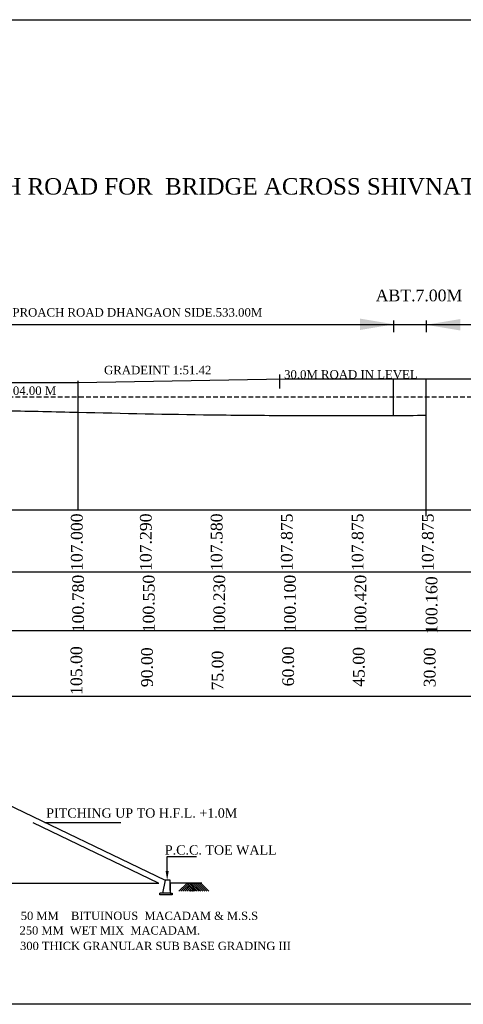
# Model space of a CAD drawing. Header units: millimetres. Extents: x -27872795 to 29991973, y -11755161 to 541449.
# Tile 4 of 37: x -27380053 to -27285776, y -11199392 to -10990186. Entities that reach past the tile are written whole.
import ezdxf

# ---------------------------------------------------------------- set-up
doc = ezdxf.new("R2010")
doc.units = ezdxf.units.MM
doc.header["$MEASUREMENT"] = 0
doc.linetypes.add('DASED', pattern=[0.375, 0.25, -0.125])
doc.styles.get("Standard").update_dxf_attribs({"font": 'times.ttf'})

msp = doc.modelspace()

# ---------------------------------------------------------------- linework, layer by layer
at = {"color": 7, "lineweight": 25, "ltscale": 2000}
for p, q in [((-27300545.1, -11056611), (-27300545.1, -11054103)), ((-27293663.6, -11054103), (-27293663.6, -11056611)), ((-27834061.2, -11054971), (-26833477.7, -11054971)), ((-27367609, -11091911.2), (-27367609, -11066911.2)), ((-27323640.5, -11066567.7), (-27367608, -11067367.7)), ((-27324772.6, -11068562.4), (-27324772.6, -11065582.9)), ((-27293640.5, -11066541.7), (-27323640.5, -11066541.7)), ((-27302399.5, -11066505.2), (-27177102.5, -11066505.2)), ((-27300640.5, -11074257), (-27300640.5, -11066492.7)), ((-27293640.5, -11094367.7), (-27293640.5, -11066492.7)), ((-27367608, -11067367.7), (-27834073, -11067367.7)), ((-27293640.5, -11095699.7), (-27293640.5, -11074884.7)), ((-27293640.5, -11095699.7), (-27293640.5, -11078859.7)), ((-27367608, -11094367.7), (-27367608, -11091667.7)), ((-27367608, -11094367.7), (-27367608, -11091667.7)), ((-27374674.4, -11160734), (-27358539.5, -11160734))]:
    msp.add_line(p, q, dxfattribs=at)
at = {"color": 7, "linetype": 'DASED', "lineweight": 25, "ltscale": 4000}
msp.add_line((-27622448.5, -11070317.7), (-26899538.8, -11070317.7), dxfattribs=at)
at = {"color": 7, "lineweight": 30}
for p, q in [((-26822560.2, -11094367.7), (-27855876.9, -11094367.7)), ((-27855876.9, -11133936.5), (-27277195.7, -11133936.5))]:
    msp.add_line(p, q, dxfattribs=at)
at = {"color": 7}
for p, q in [((-27855876.9, -11107523.2), (-26822560.2, -11107523.2)), ((-27385722.8, -11155411.4), (-27349111.5, -11173049)), ((-27377293.6, -11160734), (-27350632.5, -11173578.1)), ((-27348708.9, -11171070.9), (-27348708.9, -11168020.5)), ((-27348708.9, -11168020.5), (-27342460.2, -11168020.5)), ((-27469109.7, -11173627.1), (-27350501.3, -11173627.1)), ((-27349111.5, -11173049), (-27349679.2, -11175804)), ((-27349273.4, -11173627.1), (-27349233.1, -11173627.1)), ((-27348096.4, -11173049), (-27349111.5, -11173049)), ((-27348096.4, -11173627.1), (-27348096.4, -11173049)), ((-27348096.4, -11175205.3), (-27348096.4, -11173404.6)), ((-27341347.9, -11173627.1), (-27348096.4, -11173627.1)), ((-27348096.4, -11173627.1), (-27348096.4, -11175804)), ((-27346200.5, -11175385.1), (-27344482.9, -11173667.6)), ((-27344482.9, -11173667.6), (-27342765.3, -11175385.1)), ((-27344482.9, -11173667.6), (-27341588.5, -11173667.6)), ((-27344069.4, -11173667.6), (-27342558.6, -11175178.4)), ((-27344069.4, -11173667.6), (-27342351.8, -11175385.1)), ((-27343655.9, -11173667.6), (-27341938.3, -11175385.1)), ((-27343242.4, -11173667.6), (-27341524.8, -11175385.1)), ((-27342828.9, -11173667.6), (-27341111.3, -11175385.1)), ((-27342415.4, -11173667.6), (-27340697.8, -11175385.1)), ((-27342001.9, -11173667.6), (-27340284.4, -11175385.1)), ((-27341588.5, -11173667.6), (-27339870.9, -11175385.1)), ((-27350259.1, -11176162.9), (-27350259.1, -11175804)), ((-27348096.4, -11175804), (-27350259.1, -11175804)), ((-27348096.4, -11175804), (-27347621.8, -11175804)), ((-27347621.8, -11175804), (-27347621.8, -11176162.9)), ((-27345787, -11175385.1), (-27344276.2, -11173874.3)), ((-27345373.5, -11175385.1), (-27344069.4, -11174081)), ((-27344960, -11175385.1), (-27343862.7, -11174287.8)), ((-27344546.5, -11175385.1), (-27343655.9, -11174494.5)), ((-27344133, -11175385.1), (-27343449.2, -11174701.3)), ((-27343719.5, -11175385.1), (-27343242.4, -11174908)), ((-27343306, -11175385.1), (-27343035.7, -11175114.8)), ((-27347621.8, -11176162.9), (-27350259.1, -11176162.9))]:
    msp.add_line(p, q, dxfattribs=at)
at = {"color": 7, "lineweight": 25, "ltscale": 2000}
msp.add_lwpolyline([(-27867006.5, -10990185.5), (-26815482.5, -10990185.5), (-26815482.5, -11199392.5), (-27867006.5, -11199392.5)], close=True, dxfattribs=at)
at = {"color": 7, "lineweight": 30}
msp.add_lwpolyline([(-27855876.9, -11119986.9), (-27309006, -11119986.9), (-27299006, -11119986.9), (-27289006, -11119986.9), (-27279006, -11119986.9), (-26822560.2, -11119986.9)], dxfattribs=at)
at = {"color": 7, "lineweight": 30, "ltscale": 2000}
msp.add_open_spline([(-27834073, -11067747.7), (-27828870, -11067957.8), (-27818358.6, -11068382.2), (-27803737.8, -11068800.4), (-27788322.3, -11068535.2), (-27773619.5, -11069429), (-27757822.2, -11070650.6), (-27743112.7, -11069634.6), (-27727710.7, -11070722.4), (-27712940.4, -11068311.6), (-27697730.5, -11068734.5), (-27682959.1, -11069325.3), (-27662770.7, -11068700.9), (-27642722.3, -11070288.7), (-27622742.7, -11069496.8), (-27607890.2, -11071195.7), (-27592892.6, -11070336.6), (-27577803.6, -11072172.4), (-27562596.8, -11071828.2), (-27547363.5, -11072458.1), (-27527491.8, -11072529.4), (-27508136.5, -11072853.2), (-27487640, -11072798.5), (-27475256.6, -11072810.2), (-27441262.4, -11072805.3), (-27505153, -11072813.8), (-27470837.2, -11072797.5), (-27458715.7, -11072845), (-27442474, -11073428.2), (-27430644.4, -11072921.8), (-27397691, -11073091.3), (-27459193.7, -11073005.9), (-27426399.1, -11073050), (-27413924.4, -11072944.9), (-27397856.9, -11073358.8), (-27382650.9, -11073210.4), (-27363155.4, -11073709.3), (-27343269.5, -11074130.4), (-27323569.4, -11074290.7), (-27308373.7, -11074266.4), (-27298601.4, -11074255), (-27293640.5, -11074246.1)], degree=3, knots=[0, 0, 0, 0, 15622.02644505, 31560.36984235, 43873.86984235, 61852.43225012, 75737.11287302, 91338.99740662, 105993.87086223, 121868.72421589, 135958.72421589, 151539.8594762, 166231.77127317, 196499.70869877, 211762.70869877, 226108.22514991, 241213.73839012, 256668.59912226, 271565.56914975, 286774.07058809, 302442.10457453, 330980.8818127, 345936.8818127, 361312.8818127, 376408.8818127, 406880.8818127, 422256.8818127, 437353.44155325, 452074.70590112, 466694.861244, 481412.861244, 510749.361244, 525367.861244, 540085.861244, 556384.12839883, 571198.15877547, 586299.44356352, 614694.20776929, 630949.29059521, 645387.29059521, 660278.67971062, 660278.67971062, 660278.67971062, 660278.67971062], dxfattribs=at)
at = {"color": 7, "lineweight": 25, "ltscale": 2}
for points in [[(-27307744, -11056122.4), (-27307744, -11053692.4), (-27300454, -11054907.4)], [(-27286412, -11053799.1), (-27286412, -11056229.1), (-27293702, -11055014.1)]]:
    msp.add_solid(points, dxfattribs=at)
at = {"color": 7}
msp.add_solid([(-27348377.3, -11171070.9), (-27348708.9, -11173060.3), (-27349040.5, -11171070.9)], dxfattribs=at)

# ---------------------------------------------------------------- texts
for s, height, p in [('PITCHING UP TO H.F.L. +1.0M', 1973.585, (-27374413.3, -11159730.2)), ('P.C.C. TOE WALL', 1973.585, (-27349201.1, -11167586.1)), (' 50 MM    BITUINOUS  MACADAM & M.S.S', 1754.298, (-27380473.4, -11181465)), (' 250 MM  WET MIX  MACADAM.', 1754.298, (-27380732, -11184566.1)), (' 300 THICK GRANULAR SUB BASE GRADING III', 1754.298, (-27380628.7, -11187862.4))]:
    msp.add_text(s, height=height, dxfattribs=at).set_placement(p)
at = {"color": 7, "lineweight": 25, "insert": (-27309354.4, -11023845.3), "char_height": 3500, "width": 406852.132, "attachment_point": 2}
msp.add_mtext(' CONSTRUCTION OF APPROACH ROAD FOR  BRIDGE ACROSS SHIVNATH{\\fTimes New Roman|b1|i1|c0|p18; RIVER }ON DHANGAON-DUMARGHUCHA  ROAD ', dxfattribs=at)
at = {"color": 7, "attachment_point": 2}
for s, insert, char_height, width in [(' {\\H0.62267x;ABT.7.00M}', (-27295953.8, -11047535), 4000, 20842.843), (' LENGTH OF APPROACH ROAD DHANGAON SIDE.533.00M', (-27364984.8, -11051469.5), 1800, 86274.273), ('GRADEINT 1:51.42', (-27350721.5, -11063731), 1800, 86274.273), ('30.0M ROAD IN LEVEL', (-27309670.5, -11064650.6), 1800, 86274.273)]:
    msp.add_mtext(s, dxfattribs=dict(at, insert=insert, char_height=char_height, width=width))
at = {"color": 7, "lineweight": 25, "insert": (-27382560.1, -11068112.8), "char_height": 1800, "width": 21068.849, "attachment_point": 2, "rotation": 0.054116}
msp.add_mtext('HFL RL 104.00 M', dxfattribs=at)
at = {"color": 7, "char_height": 2490.67, "width": 9755.966, "attachment_point": 2, "rotation": 90}
for s, insert in [('107.000', (-27369161.4, -11101210.7)), ('107.290', (-27354493.9, -11101210.7)), ('107.580', (-27339450.9, -11101210.7)), ('107.875', (-27324532.9, -11101210.7)), ('107.875', (-27309489.9, -11101210.7)), ('107.875', (-27294571.4, -11101210.7)), ('100.780 ', (-27368876.4, -11114235.7)), ('100.550 ', (-27353876.4, -11114235.7)), ('100.230 ', (-27338876.4, -11114235.7)), ('100.100 ', (-27323876.4, -11114235.7)), ('100.420 ', (-27308876.4, -11114235.7)), ('100.160 ', (-27293775.9, -11114569.2)), ('105.00 ', (-27369242.9, -11128483)), ('60.00 ', (-27324242.9, -11127599)), ('90.00 ', (-27354242.9, -11127779.5)), ('75.00 ', (-27339242.9, -11128483)), ('45.00 ', (-27309242.9, -11127706)), ('30.00 ', (-27294174.4, -11127810.7))]:
    msp.add_mtext(s, dxfattribs=dict(at, insert=insert))

doc.saveas('drawing.dxf')
